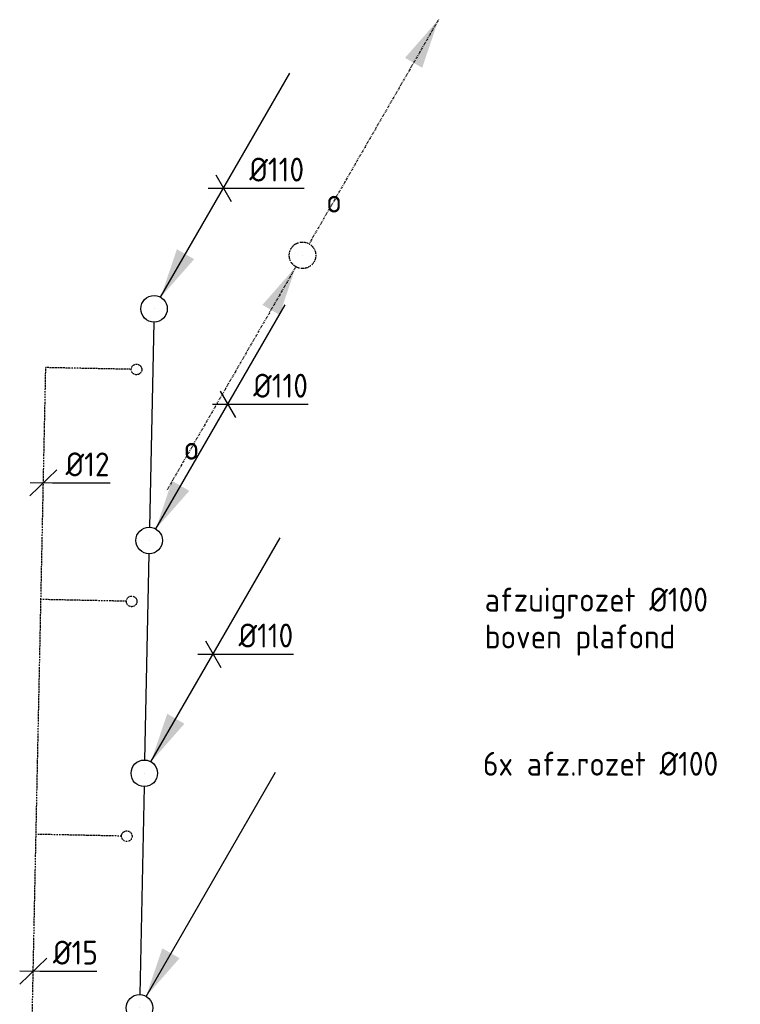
# Model space of a CAD drawing. Header units: millimetres. Extents: x -2770 to 48660, y -299 to 65946.
# Tile 24 of 39: x 29286 to 32002, y 22936 to 26645. Entities that reach past the tile are written whole.
import ezdxf
from ezdxf.enums import TextEntityAlignment as Align

# ---------------------------------------------------------------- set-up
doc = ezdxf.new("R2010")
doc.units = ezdxf.units.MM
for name, pattern in [('2322109', [10, 5, -2, 1, -2]), ('2322121', [2000, 1000, 1000]), ('2322121_a', [2000, 1000, 1000]), ('2322123', [45, 5, -2, 5, -2, 5, -2, 5, -2, 5, -2, 5, -5]), ('2322123_a', [19.5, 3, -2, 5, -2, 3, -4.5])]:
    doc.linetypes.add(name, pattern=pattern)
for name, color, linetype in [('WL5233--', 4, '2322123'), ('WL524---', 4, '2322121'), ('WL531---', 5, '2322109'), ('WL561---', 4, 'Continuous'), ('WM524---', 1, 'Continuous'), ('WM531---', 1, 'Continuous'), ('WM570---', 1, 'Continuous'), ('WM570---_RETOUR', 1, 'Continuous'), ('WM570---_TOEVOER', 1, 'Continuous')]:
    doc.layers.add(name, color=color, linetype=linetype)
doc.styles.add('STABICAD-018', font='ISOCP.SHX', dxfattribs={"height": 90})

# ---------------------------------------------------------------- blocks, each defined once
blk = doc.blocks.new('*U520')
at = {"linetype": '2322123'}
for points in [[(512.5, 887.7), (451.2, 706.5), (386.3, 744)], [(-25, -43.3), (-86.3, -224.4), (-151.2, -186.9)]]:
    blk.add_hatch(color=2, dxfattribs=at).paths.add_polyline_path(points, flags=0)
at = {"color": 2, "linetype": '2322123_a'}
for p, q in [((512.5, 887.7, 3000), (25, 43.3, 3000)), ((-25, -43.3, 3000), (-512.5, -887.7, 3000))]:
    blk.add_line(p, q, dxfattribs=at)
at = {"color": 0, "linetype": '2322123'}
blk.add_line((0, 0), (0, 0, 3000), dxfattribs=at)
blk.add_circle((0, 0, 3000), 50, dxfattribs=at)
at = {"color": 2, "linetype": '2322123'}
blk.add_circle((0, 0, 3000), 50, dxfattribs=at)
at = {"layer": 'WL561---', "color": 2, "style": 'STABICAD-018'}
for tag, p in [('SECTIONCODE', (30351.6, 25907.5, 1499.5)), ('POSITIONCODE', (30351.6, 25907.5, 1499.5)), ('CODE', (30351.6, 25857.5)), ('FLOORCODE', (30401.6, 25757.5))]:
    blk.add_attdef(tag, p, '', height=1.8, dxfattribs=at)
blk = doc.blocks.new('*U524')
at = {"linetype": '2322121'}
blk.add_hatch(color=2, dxfattribs=at).paths.add_polyline_path([(25, 43.3), (86.3, 224.4), (151.2, 186.9)], flags=0)
at = {"color": 2, "linetype": '2322121_a'}
blk.add_line((25, 43.3, 3000), (512.5, 887.7, 3000), dxfattribs=at)
at = {"color": 0, "linetype": '2322121'}
blk.add_line((0, 0), (0, 0, 3000), dxfattribs=at)
blk.add_circle((0, 0, 3000), 50, dxfattribs=at)
at = {"color": 2, "linetype": '2322121'}
blk.add_circle((0, 0, 3000), 50, dxfattribs=at)
at = {"layer": 'WM570---_RETOUR', "color": 2, "style": 'STABICAD-018'}
for tag, p in [('SECTIONCODE', (29791.9, 25705.9, 1499.5)), ('POSITIONCODE', (29791.9, 25705.9, 1499.5)), ('CODE', (29791.9, 25655.9)), ('FLOORCODE', (29841.9, 25555.9))]:
    blk.add_attdef(tag, p, '', height=1.8, dxfattribs=at)
blk = doc.blocks.new('*U525')
at = {"linetype": '2322121'}
blk.add_hatch(color=2, dxfattribs=at).paths.add_polyline_path([(25, 43.3), (86.3, 224.4), (151.2, 186.9)], flags=0)
at = {"color": 2, "linetype": '2322121_a'}
blk.add_line((25, 43.3, 3000), (512.5, 887.7, 3000), dxfattribs=at)
at = {"color": 0, "linetype": '2322121'}
blk.add_line((0, 0), (0, 0, 3000), dxfattribs=at)
blk.add_circle((0, 0, 3000), 50, dxfattribs=at)
at = {"color": 2, "linetype": '2322121'}
blk.add_circle((0, 0, 3000), 50, dxfattribs=at)
at = {"layer": 'WM570---_RETOUR', "color": 2, "style": 'STABICAD-018'}
for tag, p in [('SECTIONCODE', (29773.7, 24833.2, 1499.5)), ('POSITIONCODE', (29773.7, 24833.2, 1499.5)), ('CODE', (29773.7, 24783.2)), ('FLOORCODE', (29823.7, 24683.2))]:
    blk.add_attdef(tag, p, '', height=1.8, dxfattribs=at)
blk = doc.blocks.new('*U526')
at = {"linetype": '2322121'}
blk.add_hatch(color=2, dxfattribs=at).paths.add_polyline_path([(25, 43.3), (86.3, 224.4), (151.2, 186.9)], flags=0)
at = {"color": 2, "linetype": '2322121_a'}
blk.add_line((25, 43.3, 3000), (512.5, 887.7, 3000), dxfattribs=at)
at = {"color": 0, "linetype": '2322121'}
blk.add_line((0, 0), (0, 0, 3000), dxfattribs=at)
blk.add_circle((0, 0, 3000), 50, dxfattribs=at)
at = {"color": 2, "linetype": '2322121'}
blk.add_circle((0, 0, 3000), 50, dxfattribs=at)
at = {"layer": 'WM570---_RETOUR', "color": 2, "style": 'STABICAD-018'}
for tag, p in [('SECTIONCODE', (29755.4, 23955.8, 1499.5)), ('POSITIONCODE', (29755.4, 23955.8, 1499.5)), ('CODE', (29755.4, 23905.8)), ('FLOORCODE', (29805.4, 23805.8))]:
    blk.add_attdef(tag, p, '', height=1.8, dxfattribs=at)
blk = doc.blocks.new('*U527')
at = {"linetype": '2322121'}
blk.add_hatch(color=2, dxfattribs=at).paths.add_polyline_path([(25, 43.3), (86.3, 224.4), (151.2, 186.9)], flags=0)
at = {"color": 2, "linetype": '2322121_a'}
blk.add_line((25, 43.3, 3000), (512.5, 887.7, 3000), dxfattribs=at)
at = {"color": 0, "linetype": '2322121'}
blk.add_line((0, 0), (0, 0, 3000), dxfattribs=at)
blk.add_circle((0, 0, 3000), 50, dxfattribs=at)
at = {"color": 2, "linetype": '2322121'}
blk.add_circle((0, 0, 3000), 50, dxfattribs=at)
at = {"layer": 'WM570---_RETOUR', "color": 2, "style": 'STABICAD-018'}
for tag, p in [('SECTIONCODE', (29737, 23072.1, 1499.5)), ('POSITIONCODE', (29737, 23072.1, 1499.5)), ('CODE', (29737, 23022.1)), ('FLOORCODE', (29787, 22922.1))]:
    blk.add_attdef(tag, p, '', height=1.8, dxfattribs=at)
blk = doc.blocks.new('*U530')
at = {"color": 0, "linetype": 'Continuous'}
for p, q in [((-28.9, 50), (28.9, -50)), ((-57.7, 0), (47, 0)), ((47, 0), (304, 0))]:
    blk.add_line(p, q, dxfattribs=at)
at = {"color": 0, "linetype": 'Continuous', "style": 'STABICAD-018'}
blk.add_text('%%c110', height=90, dxfattribs=at).set_placement((97, 25))
at = {"layer": 'WM570---_RETOUR', "color": 2, "style": 'STABICAD-018'}
blk.add_attdef('CODE', (30054.3, 26010.4), '', height=1.8, dxfattribs=at)
blk = doc.blocks.new('*U531')
at = {"color": 0, "linetype": 'Continuous'}
for p, q in [((-28.9, 50), (28.9, -50)), ((-57.7, 0), (46, 0)), ((46, 0), (303.1, 0))]:
    blk.add_line(p, q, dxfattribs=at)
at = {"color": 0, "linetype": 'Continuous', "style": 'STABICAD-018'}
blk.add_text('%%c110', height=90, dxfattribs=at).set_placement((96, 25))
at = {"layer": 'WM570---_RETOUR', "color": 2, "style": 'STABICAD-018'}
blk.add_attdef('CODE', (30069.9, 25196.2), '', height=1.8, dxfattribs=at)
blk = doc.blocks.new('*U532')
at = {"color": 0, "linetype": 'Continuous'}
for p, q in [((-28.9, 50), (28.9, -50)), ((-57.7, 0), (45.7, 0)), ((45.7, 0), (302.8, 0))]:
    blk.add_line(p, q, dxfattribs=at)
at = {"color": 0, "linetype": 'Continuous', "style": 'STABICAD-018'}
blk.add_text('%%c110', height=90, dxfattribs=at).set_placement((95.7, 25))
at = {"layer": 'WM570---_RETOUR', "color": 2, "style": 'STABICAD-018'}
blk.add_attdef('CODE', (30014.7, 24255), '', height=1.8, dxfattribs=at)
blk = doc.blocks.new('*U548')
at = {"color": 0, "linetype": '2322109'}
blk.add_circle((0, 0), 20, dxfattribs=at)
at = {"layer": 'WM570---_RETOUR', "color": 2, "style": 'STABICAD-018'}
for tag in ['CODE', 'CODE2', 'SECTIONCODE', 'INDICATIONTEXT', 'LABEL', 'POSITIONCODE']:
    blk.add_attdef(tag, (29725.9, 25327.4), '', height=1.2, dxfattribs=at)
at = {"layer": 'WM570---_RETOUR', "color": 1, "style": 'STABICAD-018'}
blk.add_attdef('PRODUCTCODE', (29725.9, 25327.4), '', height=1.8, dxfattribs=at)
blk = doc.blocks.new('*U551')
at = {"color": 0, "linetype": '2322109'}
blk.add_circle((0, 0), 20, dxfattribs=at)
at = {"layer": 'WM570---_TOEVOER', "color": 2, "style": 'STABICAD-018'}
for tag in ['SECTIONCODE', 'CODE', 'CODE2', 'INDICATIONTEXT', 'POSITIONCODE', 'LABEL']:
    blk.add_attdef(tag, (29689.3, 23568.8), '', height=1.2, dxfattribs=at)
at = {"layer": 'WM570---_TOEVOER', "color": 1, "style": 'STABICAD-018'}
blk.add_attdef('PRODUCTCODE', (29689.3, 23568.8), '', height=1.8, dxfattribs=at)
blk = doc.blocks.new('*U552')
at = {"color": 0, "linetype": '2322109'}
blk.add_circle((0, 0), 20, dxfattribs=at)
at = {"layer": 'WM570---_TOEVOER', "color": 2, "style": 'STABICAD-018'}
for tag in ['CODE', 'CODE2', 'SECTIONCODE', 'INDICATIONTEXT', 'LABEL', 'POSITIONCODE']:
    blk.add_attdef(tag, (29707.7, 24453.6), '', height=1.2, dxfattribs=at)
at = {"layer": 'WM570---_TOEVOER', "color": 1, "style": 'STABICAD-018'}
blk.add_attdef('PRODUCTCODE', (29707.7, 24453.6), '', height=1.8, dxfattribs=at)
blk = doc.blocks.new('*U559')
at = {"color": 0, "linetype": 'Continuous'}
for p, q in [((-51, -48.9), (51, 48.9)), ((-50, 1), (33.8, -0.7)), ((33.8, -0.7), (251.2, -0.7))]:
    blk.add_line(p, q, dxfattribs=at)
at = {"color": 0, "linetype": 'Continuous', "style": 'STABICAD-018'}
blk.add_text('%%c12', height=90, dxfattribs=at).set_placement((83.8, 24.3))
at = {"layer": 'WM570---_TOEVOER', "color": 2, "style": 'STABICAD-018'}
blk.add_attdef('CODE', (29374.9, 24900.4), '', height=1.2, dxfattribs=at)
blk = doc.blocks.new('*U558')
at = {"color": 0, "linetype": 'Continuous'}
for p, q in [((-51, -48.9), (51, 48.9)), ((-50, 1), (24.5, -0.5)), ((24.5, -0.5), (240.2, -0.5))]:
    blk.add_line(p, q, dxfattribs=at)
at = {"color": 0, "linetype": 'Continuous', "style": 'STABICAD-018'}
blk.add_text('%%c15', height=90, dxfattribs=at).set_placement((74.5, 24.5))
at = {"layer": 'WM570---_TOEVOER', "color": 2, "style": 'STABICAD-018'}
blk.add_attdef('CODE', (29336.6, 23060.7), '', height=1.2, dxfattribs=at)

msp = doc.modelspace()

# ---------------------------------------------------------------- linework, layer by layer
at = {"layer": 'WL524---', "linetype": '2322121'}
for p, q in [((29790.8, 25505.9), (29774.7, 24733.1)), ((29772.7, 24633.2), (29756.5, 23855.8)), ((29754.4, 23755.9), (29738, 22972.1))]:
    msp.add_line(p, q, dxfattribs=at)
at = {"layer": 'WL531---', "linetype": '2322109'}
for p, q in [((29365.8, 24460.7), (29383.9, 25334.4)), ((29705.9, 25327.8), (29383.9, 25334.4)), ((29328.9, 22691.2), (29365.8, 24460.7)), ((29687.7, 24454), (29365.8, 24460.7)), ((29669.3, 23569.3), (29353.3, 23575.8))]:
    msp.add_line(p, q, dxfattribs=at)

# ---------------------------------------------------------------- block references
at = {"layer": 'WL5233--', "linetype": '2322123'}
msp.add_blockref('*U520', (30351.6, 25757.5), dxfattribs=at)
at = {"layer": 'WL524---', "linetype": '2322121'}
for name, p in [('*U524', (29791.9, 25555.9)), ('*U525', (29773.7, 24683.2)), ('*U526', (29755.4, 23805.8)), ('*U527', (29737, 22922.1))]:
    msp.add_blockref(name, p, dxfattribs=at)
at = {"layer": 'WL531---', "linetype": '2322109'}
for name, p in [('*U548', (29725.9, 25327.4)), ('*U552', (29707.7, 24453.6)), ('*U551', (29689.3, 23568.8))]:
    msp.add_blockref(name, p, dxfattribs=at)
at = {"layer": 'WM524---', "linetype": 'Continuous'}
for name, p in [('*U530', (30054.3, 26010.4)), ('*U531', (30069.9, 25196.2)), ('*U532', (30014.7, 24255))]:
    msp.add_blockref(name, p, dxfattribs=at)
at = {"layer": 'WM531---', "linetype": 'Continuous'}
for name, p in [('*U559', (29374.9, 24900.4)), ('*U558', (29336.6, 23060.7))]:
    msp.add_blockref(name, p, dxfattribs=at)

# ---------------------------------------------------------------- texts
at = {"layer": 'WL5233--', "color": 2, "style": 'STABICAD-018'}
for p in [(30470.4, 25963.2, 3000), (29932.9, 25032.2, 3000)]:
    msp.add_text('o', height=90, dxfattribs=at).set_placement(p, align=Align.MIDDLE_CENTER)
at = {"layer": 'WM570---', "color": 1, "style": 'STABICAD-018'}
for s, p in [('afzuigrozet %%C100', (31038.4, 24415.2, -3000)), ('boven plafond', (31038.4, 24276.1, -3000)), ('6x afz.rozet %%C100', (31031.8, 23796.8, -3000))]:
    msp.add_text(s, height=90, dxfattribs=at).set_placement(p)

doc.saveas('drawing.dxf')
